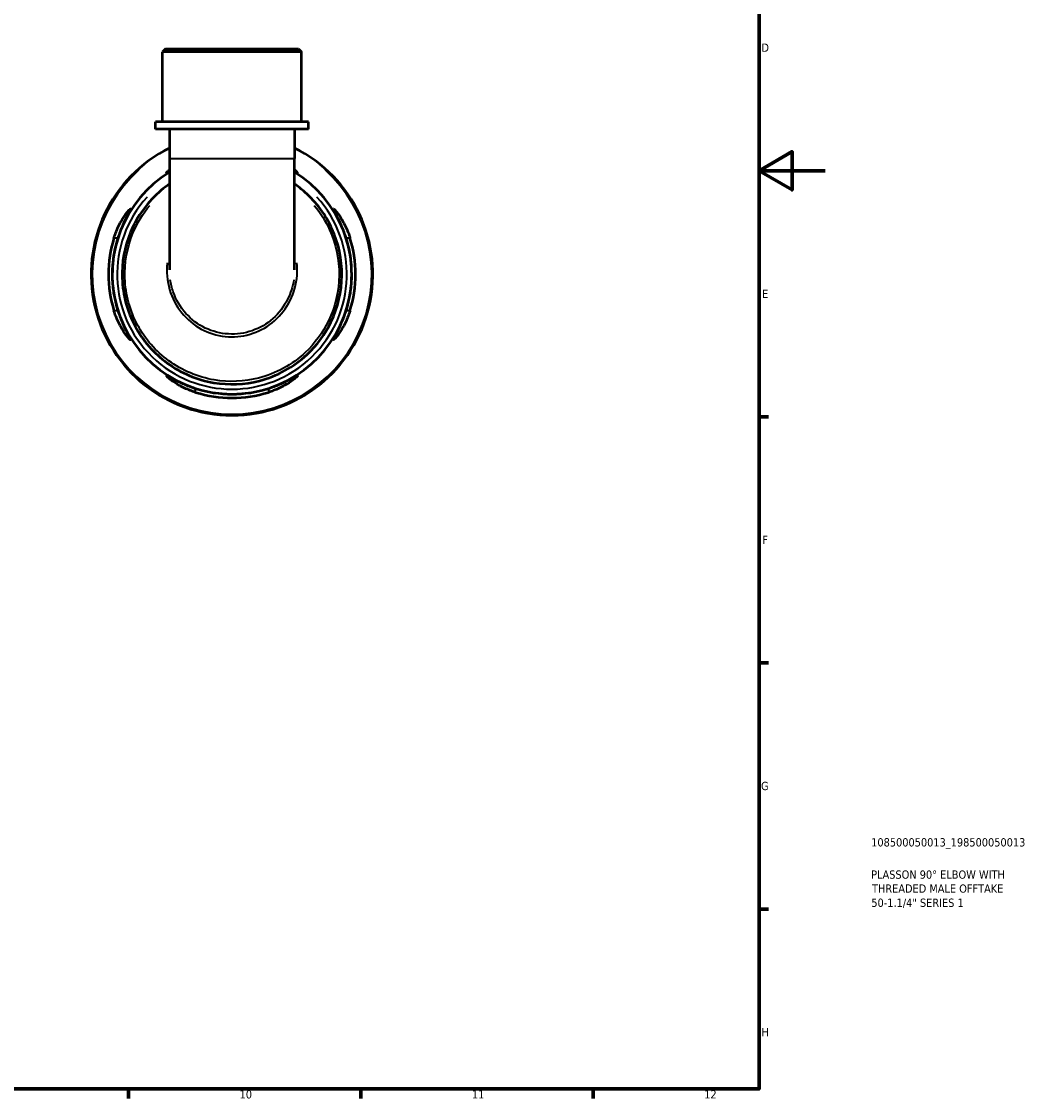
# Model space of a CAD drawing. Header units: millimetres. Extents: x 0 to 902, y 0 to 868.
# Tile 5 of 6: x 599 to 902, y 17 to 342. Entities that reach past the tile are written whole.
import ezdxf

# ---------------------------------------------------------------- set-up
doc = ezdxf.new("R2010")
doc.units = ezdxf.units.MM
for name, color, linetype, lineweight in [('Border (ISO)', 7, 'Continuous', 70), ('Title (ISO)', 7, 'Continuous', 50), ('Visible (ISO)', 7, 'Continuous', 50), ('Visible Narrow (ISO)', 7, 'Continuous', 35)]:
    doc.layers.add(name, color=color, linetype=linetype, lineweight=lineweight)
doc.styles.add('Note Text (ISO)', font='tahoma.ttf')

# ---------------------------------------------------------------- blocks, each defined once
blk = doc.blocks.new('Borders Default Border')
at = {"layer": 'Border (ISO)'}
for p, q in [((821, 222.75), (823.9, 222.75)), ((821, 148.5), (823.9, 148.5)), ((821, 74.25), (823.9, 74.25)), ((630.75, 20), (630.75, 17.1)), ((700.83, 20), (700.83, 17.1)), ((770.92, 20), (770.92, 17.1))]:
    blk.add_line(p, q, dxfattribs=at)
at = {"layer": 'Border (ISO)', "flags": 128}
for points in [[(20, 20), (20, 574), (821, 574), (821, 20), (20, 20)], [(841, 297), (821, 297), (831, 302.77), (831, 291.23), (821, 297)]]:
    blk.add_lwpolyline(points, dxfattribs=at)
at = {"layer": 'Border (ISO)', "color": 232, "true_color": 0xca0064, "char_height": 2.5, "attachment_point": 7, "style": 'Note Text (ISO)'}
for s, insert in [('D', (821.73, 332.88)), ('E', (821.94, 258.63)), ('F', (822, 184.38)), ('G', (821.61, 110.08)), ('H', (821.74, 35.88)), ('10', (664.29, 17.05)), ('11', (734.37, 17.1)), ('12', (804.46, 17.1))]:
    blk.add_mtext(s, dxfattribs=dict(at, insert=insert))
blk = doc.blocks.new('Title Blocks ISO')
at = {"layer": 'Title (ISO)', "color": 232, "true_color": 0xca0064, "style": 'Note Text (ISO)'}
for tag, p in [('PART_NUMBER_001', (33.84, 73.13)), ('DESCRIPTION_001', (33.84, 63.4)), ('DESCRIPTION_002', (34.09, 59.18)), ('DESCRIPTION_003', (33.88, 54.9))]:
    blk.add_attdef(tag, p, '', height=2.5, dxfattribs=at)

msp = doc.modelspace()

# ---------------------------------------------------------------- linework, layer by layer
at = {"layer": 'Visible (ISO)'}
for p, q in [((641.894, 333.741), (641.044, 332.891)), ((682.954, 332.891), (641.044, 332.891)), ((641.044, 311.741), (641.044, 332.891)), ((641.894, 333.741), (682.104, 333.741)), ((682.104, 333.741), (682.954, 332.891)), ((682.954, 311.741), (682.954, 332.891)), ((685.05, 311.741), (638.949, 311.741)), ((638.949, 309.541), (638.949, 311.741)), ((685.05, 309.541), (638.949, 309.541)), ((643.14, 309.541), (643.14, 300.739)), ((680.859, 309.541), (680.859, 300.739)), ((685.05, 309.541), (685.05, 311.741)), ((643.14, 300.739), (643.14, 267.094)), ((680.859, 267.094), (680.859, 300.739))]:
    msp.add_line(p, q, dxfattribs=at)
for radius, start, end in [(42.5, 116.34358, 63.65642), (36.125, 121.47069, 58.52931), (37.262, 162.83005, 197.16995), (36.131, 162.27511, 197.72489), (36.131, 342.27511, 17.72489), (37.262, 342.83005, 17.16995), (36.131, 252.27511, 287.72489), (37.262, 252.83005, 287.16995)]:
    msp.add_arc((661.999, 265.741), radius, start, end, dxfattribs=at)
for points, knots in [([(643.14, 296.7), (642.942, 296.598), (642.773, 296.515), (642.416, 296.355), (642.287, 296.32), (642.225, 296.394), (642.299, 296.507), (642.622, 296.84), (642.849, 297.044), (643.14, 297.28)], [-2.0422857, -2.0422857, -2.0422857, -2.0422857, -1.90270285, -1.90270285, -1.67389833, -1.67389833, -1.43764043, -1.43764043, -1.22620169, -1.22620169, -1.22620169, -1.22620169]), ([(680.859, 297.28), (681.125, 297.064), (681.338, 296.874), (681.676, 296.537), (681.765, 296.412), (681.729, 296.319), (681.615, 296.345), (681.264, 296.496), (681.08, 296.586), (680.859, 296.7)], [-2.05356994, -2.05356994, -2.05356994, -2.05356994, -1.85980191, -1.85980191, -1.62051, -1.62051, -1.39301598, -1.39301598, -1.23686175, -1.23686175, -1.23686175, -1.23686175]), ([(643.14, 293.002), (642.282, 292.41), (641.452, 291.776), (636.612, 287.703), (633.401, 283.32), (629.561, 274.059), (628.7, 269.284), (629.053, 259.5), (630.407, 254.502), (635.13, 245.708), (638.45, 241.894), (646.577, 235.951), (651.434, 233.903), (661.055, 232.284), (665.774, 232.484), (675.614, 235.013), (680.619, 237.761), (687.635, 244.332), (690.09, 247.674), (693.972, 255.726), (695.103, 260.575), (695.192, 270.272), (694.162, 275.113), (690.253, 283.675), (687.478, 287.437), (683.048, 291.388), (681.976, 292.229), (680.858, 293.002)], [-7.2488001, -7.2488001, -7.2488001, -7.2488001, -7.1544122, -7.1544122, -6.6762954, -6.6762954, -6.247067, -6.247067, -5.7903118, -5.7903118, -5.3437347, -5.3437347, -4.8791641, -4.8791641, -4.4608226, -4.4608226, -3.9597636, -3.9597636, -3.5908142, -3.5908142, -3.1507836, -3.1507836, -2.7132429, -2.7132429, -2.2990602, -2.2990602, -2.1759941, -2.1759941, -2.1759941, -2.1759941]), ([(626.398, 276.741), (626.568, 277.292), (626.757, 277.836), (627.415, 279.549), (627.941, 280.65), (628.995, 282.545), (629.523, 283.352), (630.401, 284.549), (630.764, 284.977), (631.204, 285.418), (631.328, 285.507), (631.421, 285.471), (631.396, 285.357), (631.195, 284.891), (630.988, 284.496), (630.371, 283.324), (629.923, 282.472), (628.991, 280.495), (628.505, 279.359), (627.898, 277.693), (627.736, 277.219), (627.583, 276.741)], [-3.1136676, -3.1136676, -3.1136676, -3.1136676, -2.9396666, -2.9396666, -2.5546266, -2.5546266, -2.1850693, -2.1850693, -1.8598019, -1.8598019, -1.62051, -1.62051, -1.393016, -1.393016, -1.1100651, -1.1100651, -0.7359404, -0.7359404, -0.3490752, -0.3490752, -0.1980274, -0.1980274, -0.1980274, -0.1980274]), ([(696.415, 276.741), (696.275, 277.181), (696.126, 277.618), (695.56, 279.185), (695.105, 280.268), (694.183, 282.259), (693.715, 283.157), (693.061, 284.4), (692.838, 284.822), (692.613, 285.325), (692.578, 285.454), (692.652, 285.516), (692.765, 285.442), (693.176, 285.043), (693.517, 284.647), (694.415, 283.446), (695.003, 282.555), (696.102, 280.559), (696.617, 279.47), (697.256, 277.793), (697.437, 277.27), (697.601, 276.741)], [-3.0803238, -3.0803238, -3.0803238, -3.0803238, -2.9414548, -2.9414548, -2.5759594, -2.5759594, -2.1920208, -2.1920208, -1.9027028, -1.9027028, -1.6738983, -1.6738983, -1.4376404, -1.4376404, -1.1211587, -1.1211587, -0.7129091, -0.7129091, -0.3342881, -0.3342881, -0.1674409, -0.1674409, -0.1674409, -0.1674409]), ([(627.583, 254.741), (627.724, 254.302), (627.872, 253.865), (628.438, 252.297), (628.893, 251.215), (629.816, 249.224), (630.283, 248.325), (630.937, 247.083), (631.161, 246.661), (631.385, 246.158), (631.42, 246.029), (631.346, 245.967), (631.233, 246.041), (630.823, 246.44), (630.481, 246.836), (629.583, 248.037), (628.995, 248.927), (627.896, 250.924), (627.381, 252.013), (626.742, 253.689), (626.561, 254.213), (626.398, 254.741)], [-3.0803238, -3.0803238, -3.0803238, -3.0803238, -2.9414548, -2.9414548, -2.5759594, -2.5759594, -2.1920208, -2.1920208, -1.9027028, -1.9027028, -1.6738983, -1.6738983, -1.4376404, -1.4376404, -1.1211587, -1.1211587, -0.7129091, -0.7129091, -0.3342881, -0.3342881, -0.1674409, -0.1674409, -0.1674409, -0.1674409]), ([(697.601, 254.741), (697.43, 254.191), (697.241, 253.646), (696.583, 251.934), (696.057, 250.833), (695.004, 248.938), (694.475, 248.13), (693.597, 246.934), (693.235, 246.505), (692.794, 246.064), (692.67, 245.975), (692.577, 246.011), (692.603, 246.126), (692.803, 246.592), (693.011, 246.987), (693.628, 248.159), (694.075, 249.011), (695.007, 250.988), (695.493, 252.123), (696.1, 253.789), (696.263, 254.264), (696.415, 254.741)], [-3.1136676, -3.1136676, -3.1136676, -3.1136676, -2.9396666, -2.9396666, -2.5546266, -2.5546266, -2.1850693, -2.1850693, -1.8598019, -1.8598019, -1.62051, -1.62051, -1.393016, -1.393016, -1.1100651, -1.1100651, -0.7359404, -0.7359404, -0.3490752, -0.3490752, -0.1980274, -0.1980274, -0.1980274, -0.1980274]), ([(650.999, 230.14), (650.449, 230.31), (649.904, 230.499), (648.192, 231.157), (647.091, 231.683), (645.196, 232.737), (644.388, 233.265), (643.191, 234.143), (642.763, 234.506), (642.322, 234.946), (642.233, 235.07), (642.269, 235.163), (642.384, 235.138), (642.85, 234.937), (643.245, 234.73), (644.417, 234.113), (645.269, 233.666), (647.246, 232.733), (648.381, 232.247), (650.047, 231.64), (650.522, 231.478), (650.999, 231.325)], [-3.1136676, -3.1136676, -3.1136676, -3.1136676, -2.9396666, -2.9396666, -2.5546266, -2.5546266, -2.1850693, -2.1850693, -1.8598019, -1.8598019, -1.62051, -1.62051, -1.393016, -1.393016, -1.1100651, -1.1100651, -0.7359404, -0.7359404, -0.3490752, -0.3490752, -0.1980274, -0.1980274, -0.1980274, -0.1980274]), ([(672.999, 231.325), (673.439, 231.466), (673.876, 231.615), (675.443, 232.18), (676.526, 232.635), (678.517, 233.558), (679.415, 234.025), (680.658, 234.679), (681.08, 234.903), (681.583, 235.127), (681.711, 235.162), (681.774, 235.088), (681.7, 234.975), (681.301, 234.565), (680.905, 234.223), (679.704, 233.325), (678.813, 232.737), (676.817, 231.638), (675.727, 231.124), (674.051, 230.484), (673.528, 230.303), (672.999, 230.14)], [-3.0803238, -3.0803238, -3.0803238, -3.0803238, -2.9414548, -2.9414548, -2.5759594, -2.5759594, -2.1920208, -2.1920208, -1.9027028, -1.9027028, -1.6738983, -1.6738983, -1.4376404, -1.4376404, -1.1211587, -1.1211587, -0.7129091, -0.7129091, -0.3342881, -0.3342881, -0.1674409, -0.1674409, -0.1674409, -0.1674409])]:
    msp.add_open_spline(points, degree=3, knots=knots, dxfattribs=at)
at = {"layer": 'Visible Narrow (ISO)'}
for p, q in [((643.372, 300.739), (680.626, 300.739)), ((626.457, 276.741), (627.524, 276.741)), ((696.474, 276.741), (697.541, 276.741)), ((627.524, 254.741), (626.457, 254.741)), ((697.541, 254.741), (696.474, 254.741)), ((650.999, 230.199), (650.999, 231.266)), ((672.999, 231.266), (672.999, 230.199))]:
    msp.add_line(p, q, dxfattribs=at)
for radius, start, end in [(42.173, 131.90717, 48.09283), (34.638, 137.69035, 42.30965)]:
    msp.add_arc((661.999, 265.741), radius, start, end, dxfattribs=at)
for points, knots in [([(686.814, 286.532), (688.673, 284.301), (690.233, 281.822), (693.383, 274.883), (694.379, 270.158), (694.278, 260.702), (693.17, 255.975), (689.379, 248.13), (686.984, 244.875), (680.142, 238.475), (675.265, 235.799), (665.677, 233.337), (661.08, 233.142), (651.705, 234.719), (646.972, 236.713), (639.05, 242.5), (635.812, 246.215), (631.201, 254.783), (629.875, 259.654), (629.517, 269.194), (630.349, 273.853), (633.364, 281.167), (635.084, 284.007), (637.185, 286.531)], [2.4441534, 2.4441534, 2.4441534, 2.4441534, 2.7132429, 2.7132429, 3.1507836, 3.1507836, 3.5908142, 3.5908142, 3.9597636, 3.9597636, 4.4608226, 4.4608226, 4.8791641, 4.8791641, 5.3437347, 5.3437347, 5.7903118, 5.7903118, 6.247067, 6.247067, 6.6762954, 6.6762954, 6.9806421, 6.9806421, 6.9806421, 6.9806421]), ([(642.439, 269.239), (642.405, 268.91), (642.378, 268.58), (642.203, 265.51), (642.583, 262.739), (644.366, 257.667), (645.727, 255.353), (649.198, 251.485), (651.286, 249.914), (655.876, 247.71), (658.371, 247.066), (663.41, 246.778), (665.952, 247.131), (670.726, 248.781), (672.955, 250.081), (676.788, 253.452), (678.381, 255.533), (680.706, 260.203), (681.412, 262.803), (681.709, 266.705), (681.689, 267.978), (681.558, 269.239)], [-1.6602359, -1.6602359, -1.6602359, -1.6602359, -1.6110336, -1.6110336, -1.2033713, -1.2033713, -0.81197, -0.81197, -0.4307575, -0.4307575, -0.0547618, -0.0547618, 0.3198159, 0.3198159, 0.6963807, 0.6963807, 1.078729, 1.078729, 1.4717928, 1.4717928, 1.6602082, 1.6602082, 1.6602082, 1.6602082]), ([(680.636, 264.087), (680.329, 262.045), (679.709, 260.053), (677.691, 255.999), (676.164, 254.004), (672.492, 250.772), (670.357, 249.526), (665.785, 247.945), (663.35, 247.606), (658.525, 247.882), (656.136, 248.5), (651.739, 250.612), (649.739, 252.118), (646.413, 255.827), (645.107, 258.046), (643.851, 261.617), (643.55, 262.843), (643.364, 264.087)], [-1.397764, -1.397764, -1.397764, -1.397764, -1.078729, -1.078729, -0.6963807, -0.6963807, -0.3198159, -0.3198159, 0.0547618, 0.0547618, 0.4307575, 0.4307575, 0.81197, 0.81197, 1.2033713, 1.2033713, 1.3977843, 1.3977843, 1.3977843, 1.3977843])]:
    msp.add_open_spline(points, degree=3, knots=knots, dxfattribs=at)

# ---------------------------------------------------------------- block references
msp.add_blockref('Borders Default Border', (0, 0))
msp.add_blockref('Title Blocks ISO', (821, 20)).add_auto_attribs({'PART_NUMBER_001': '108500050013_198500050013', 'DESCRIPTION_001': 'PLASSON 90° ELBOW WITH', 'DESCRIPTION_002': 'THREADED MALE OFFTAKE', 'DESCRIPTION_003': '50-1.1/4" SERIES 1'})

doc.saveas('drawing.dxf')
